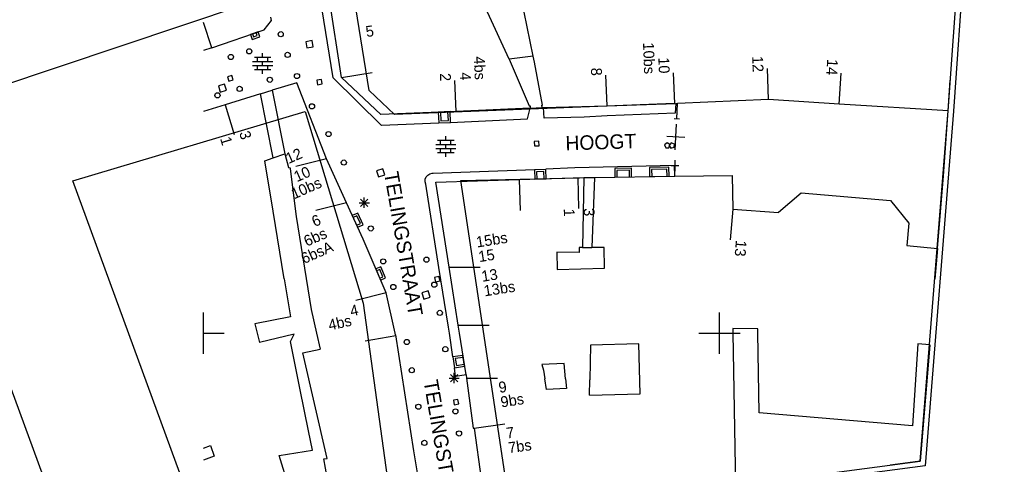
# Model space of a CAD drawing. Header units: millimetres. Extents: x 135944 to 142000, y 454200 to 456692.
# Tile 74 of 185: x 136632 to 136728, y 456087 to 456130. Entities that reach past the tile are written whole.
import ezdxf
from ezdxf.enums import TextEntityAlignment as Align

# ---------------------------------------------------------------- set-up
doc = ezdxf.new("R2010")
doc.units = ezdxf.units.MM
doc.layers.add('TotaalGBKN2013_Bistad', color=251, linetype='Continuous')
doc.layers.add('TotaalGBKN2013X$0$Contouren', color=251, linetype='Continuous')
doc.layers.add('TotaalGBKN2013X$0$PSVPORTS', color=251, linetype='Continuous', plot=False)
doc.styles.add('TotaalGBKN2013X$0$GBKN binnenstad 2009$0$Standard', font='txt')

msp = doc.modelspace()

# ---------------------------------------------------------------- linework, layer by layer
at = {"layer": 'TotaalGBKN2013_Bistad'}
for p, q in [((136662.573, 456124.748), (136659.981, 456140.864)), ((136663.375, 456124.785), (136662.009, 456133.599)), ((136681.967, 456126.841), (136680.626, 456133.296)), ((136656.602, 456130.306), (136656.549, 456130.604)), ((136679.621, 456126.541), (136677.541, 456131.101)), ((136650.81, 456127.639), (136650, 456130.115)), ((136655.896, 456129.395), (136656.602, 456130.306)), ((136650.81, 456127.639), (136655.896, 456129.395)), ((136654.757, 456129.002), (136654.856, 456128.715)), ((136654.856, 456128.715), (136655.211, 456128.837)), ((136655.211, 456128.837), (136655.112, 456129.124)), ((136650.81, 456127.639), (136650, 456127.398)), ((136660.535, 456128.348), (136659.925, 456128.24)), ((136659.925, 456128.24), (136660.033, 456127.63)), ((136660.033, 456127.63), (136660.643, 456127.738)), ((136660.643, 456127.738), (136660.535, 456128.348)), ((136654.94, 456126.738), (136656.54, 456126.738)), ((136655.24, 456126.338), (136655.24, 456126.738)), ((136655.74, 456126.738), (136655.74, 456127.138)), ((136656.24, 456126.338), (136656.24, 456126.738)), ((136681.967, 456126.841), (136679.621, 456126.541)), ((136682.091, 456126.26), (136681.967, 456126.841)), ((136654.76, 456126.338), (136656.72, 456126.338)), ((136654.76, 456125.938), (136656.72, 456125.938)), ((136655.24, 456125.538), (136655.24, 456125.938)), ((136655.74, 456125.938), (136655.74, 456126.338)), ((136656.24, 456125.538), (136656.24, 456125.938)), ((136679.621, 456126.541), (136681.565, 456122.018)), ((136682.861, 456122.091), (136682.091, 456126.26)), ((136704.761, 456122.631), (136704.647, 456125.629)), ((136652.75, 456124.975), (136652.319, 456124.846)), ((136652.319, 456124.846), (136652.448, 456124.415)), ((136652.879, 456124.544), (136652.75, 456124.975)), ((136654.94, 456125.538), (136656.54, 456125.538)), ((136655.74, 456125.138), (136655.74, 456125.538)), ((136667.256, 456120.114), (136662.573, 456124.748)), ((136663.375, 456124.785), (136666.34, 456125.245)), ((136667.179, 456121.186), (136663.375, 456124.785)), ((136689.113, 456122.011), (136688.999, 456125.009)), ((136695.68, 456122.24), (136695.566, 456125.238)), ((136711.604, 456122.199), (136711.794, 456125.194)), ((136652.053, 456124.128), (136651.459, 456123.95)), ((136651.459, 456123.95), (136651.637, 456123.356)), ((136652.231, 456123.534), (136652.053, 456124.128)), ((136652.448, 456124.415), (136652.879, 456124.544)), ((136659.038, 456124.271), (136656.649, 456123.536)), ((136661.925, 456116.888), (136659.038, 456124.271)), ((136661.434, 456124.592), (136660.991, 456124.513)), ((136660.991, 456124.513), (136661.07, 456124.07)), ((136661.07, 456124.07), (136661.513, 456124.149)), ((136661.513, 456124.149), (136661.434, 456124.592)), ((136674.494, 456121.491), (136674.369, 456124.489)), ((136722.181, 456121.531), (136722.371, 456124.526)), ((136651.637, 456123.356), (136652.231, 456123.534)), ((136655.521, 456123.188), (136652.113, 456122.139)), ((136655.521, 456123.188), (136656.649, 456123.536)), ((136656.766, 456116.984), (136655.521, 456123.188)), ((136656.649, 456123.536), (136657.902, 456117.368)), ((136652.113, 456122.139), (136650, 456121.488)), ((136652.113, 456122.139), (136652.975, 456119.266)), ((136681.671, 456121.791), (136674.494, 456121.491)), ((136681.401, 456120.771), (136681.671, 456121.791)), ((136681.565, 456122.018), (136681.661, 456122.031)), ((136681.661, 456122.031), (136681.671, 456121.791)), ((136681.671, 456121.791), (136682.811, 456121.853)), ((136682.792, 456122.078), (136682.861, 456122.091)), ((136682.811, 456121.853), (136682.792, 456122.078)), ((136682.811, 456121.853), (136682.943, 456121.858)), ((136682.943, 456121.858), (136689.113, 456122.011)), ((136683.018, 456120.84), (136682.943, 456121.858)), ((136689.113, 456122.011), (136695.772, 456122.243)), ((136695.772, 456122.243), (136695.703, 456121.322)), ((136695.772, 456122.243), (136695.949, 456122.251)), ((136695.869, 456120.754), (136695.949, 456122.251)), ((136704.761, 456122.631), (136695.949, 456122.251)), ((136711.604, 456122.199), (136704.761, 456122.631)), ((136722.181, 456121.531), (136711.604, 456122.199)), ((136674.494, 456121.491), (136667.179, 456121.186)), ((136672.961, 456121.428), (136672.997, 456120.574)), ((136673.736, 456120.605), (136673.7, 456121.459)), ((136686.904, 456120.936), (136683.018, 456120.84)), ((136689.134, 456121.05), (136686.904, 456120.936)), ((136695.703, 456121.322), (136689.134, 456121.05)), ((136695.87, 456120.754), (136695.884, 456121.004)), ((136721.72, 456115.25), (136722.181, 456121.531)), ((136672.799, 456120.361), (136667.256, 456120.114)), ((136672.997, 456120.574), (136673.736, 456120.605)), ((136673.943, 456120.411), (136681.401, 456120.771)), ((136696.12, 456120.74), (136695.62, 456120.768)), ((136695.711, 456117.765), (136695.843, 456120.255)), ((136673.488, 456118.694), (136673.488, 456119.094)), ((136696.661, 456118.963), (136694.893, 456119.057)), ((136672.508, 456118.294), (136674.468, 456118.294)), ((136672.688, 456118.694), (136674.288, 456118.694)), ((136672.988, 456118.294), (136672.988, 456118.694)), ((136673.488, 456117.894), (136673.488, 456118.294)), ((136673.988, 456118.294), (136673.988, 456118.694)), ((136682.514, 456118.606), (136682.064, 456118.586)), ((136682.064, 456118.586), (136682.084, 456118.136)), ((136682.084, 456118.136), (136682.534, 456118.156)), ((136682.534, 456118.156), (136682.514, 456118.606)), ((136694.926, 456118.452), (136694.685, 456118.257)), ((136694.685, 456118.257), (136694.805, 456117.945)), ((136695.184, 456118.282), (136694.926, 456118.452)), ((136695.097, 456117.96), (136695.184, 456118.282)), ((136695.33, 456118.437), (136695.135, 456118.197)), ((136695.135, 456118.197), (136695.304, 456117.938)), ((136695.304, 456117.938), (136695.627, 456118.025)), ((136695.642, 456118.318), (136695.33, 456118.437)), ((136695.627, 456118.025), (136695.642, 456118.318)), ((136656.766, 456116.984), (136657.902, 456117.368)), ((136657.902, 456117.368), (136658.254, 456116.058)), ((136672.508, 456117.894), (136674.468, 456117.894)), ((136672.688, 456117.494), (136674.288, 456117.494)), ((136672.988, 456117.494), (136672.988, 456117.894)), ((136673.488, 456117.094), (136673.488, 456117.494)), ((136673.988, 456117.494), (136673.988, 456117.894)), ((136694.805, 456117.945), (136695.097, 456117.96)), ((136655.951, 456116.709), (136656.766, 456116.984)), ((136656.754, 456111.826), (136655.951, 456116.709)), ((136661.925, 456116.888), (136658.959, 456116.163)), ((136663.871, 456112.617), (136661.925, 456116.888)), ((136695.643, 456116.242), (136686, 456116.015)), ((136695.315, 456116.237), (136696.065, 456116.241)), ((136695.696, 456115.211), (136695.643, 456116.242)), ((136695.687, 456116.766), (136695.693, 456115.712)), ((136658.254, 456116.058), (136658.397, 456116.028)), ((136658.397, 456116.028), (136658.409, 456115.932)), ((136658.409, 456115.932), (136658.976, 456111.301)), ((136667.377, 456115.924), (136666.787, 456115.734)), ((136666.787, 456115.734), (136666.977, 456115.144)), ((136666.977, 456115.144), (136667.567, 456115.334)), ((136667.567, 456115.334), (136667.377, 456115.924)), ((136671.493, 456114.909), (136671.579, 456115.138)), ((136671.579, 456115.138), (136671.733, 456115.326)), ((136671.733, 456115.326), (136671.94, 456115.455)), ((136671.94, 456115.455), (136672.177, 456115.51)), ((136672.177, 456115.51), (136672.262, 456115.511)), ((136672.262, 456115.511), (136682.1, 456115.87)), ((136682.986, 456115.668), (136682.291, 456115.645)), ((136682.291, 456115.645), (136682.313, 456114.935)), ((136683.008, 456114.958), (136682.986, 456115.668)), ((136686, 456116.015), (136683.183, 456115.876)), ((136687.883, 456115.097), (136695.696, 456115.211)), ((136691.282, 456115.794), (136690.068, 456115.776)), ((136690.068, 456115.776), (136690.077, 456115.129)), ((136691.291, 456115.147), (136691.282, 456115.794)), ((136694.916, 456115.884), (136693.432, 456115.862)), ((136693.432, 456115.862), (136693.441, 456115.178)), ((136694.925, 456115.2), (136694.916, 456115.884)), ((136695.696, 456115.211), (136701.245, 456115.291)), ((136701.245, 456115.291), (136701.291, 456112.031)), ((136721.131, 456108.221), (136721.72, 456115.25)), ((136671.486, 456114.666), (136671.493, 456114.909)), ((136671.557, 456114.433), (136671.486, 456114.666)), ((136672.82, 456106.35), (136671.557, 456114.433)), ((136672.523, 456114.617), (136680.606, 456114.877)), ((136673.81, 456106.387), (136672.523, 456114.617)), ((136680.606, 456114.877), (136686.873, 456115.082)), ((136680.606, 456114.877), (136680.678, 456111.878)), ((136686.275, 456115.067), (136686.347, 456112.068)), ((136686.873, 456115.082), (136686.742, 456108.308)), ((136686.873, 456115.082), (136687.883, 456115.097)), ((136687.883, 456115.097), (136687.628, 456108.313)), ((136705.741, 456111.741), (136707.921, 456113.591)), ((136707.921, 456113.591), (136716.565, 456112.872)), ((136663.871, 456112.617), (136660.906, 456111.892)), ((136665.474, 456109.101), (136663.871, 456112.617)), ((136665.092, 456112.637), (136666.092, 456112.637)), ((136665.238, 456112.283), (136665.946, 456112.991)), ((136665.946, 456112.283), (136665.238, 456112.991)), ((136665.592, 456112.137), (136665.592, 456113.137)), ((136716.565, 456112.872), (136718.341, 456110.651)), ((136657.831, 456105.282), (136656.754, 456111.826)), ((136658.976, 456111.301), (136660.456, 456102.286)), ((136664.867, 456111.377), (136664.509, 456111.215)), ((136665.212, 456110.614), (136664.867, 456111.377)), ((136701.291, 456112.031), (136701.055, 456109.041)), ((136701.291, 456112.031), (136705.731, 456111.681)), ((136705.731, 456111.681), (136705.741, 456111.741)), ((136664.854, 456110.452), (136665.212, 456110.614)), ((136718.341, 456110.651), (136718.151, 456108.481)), ((136667.697, 456103.896), (136665.474, 456109.101)), ((136718.151, 456108.481), (136721.131, 456108.221)), ((136686.412, 456107.818), (136684.238, 456107.864)), ((136684.238, 456107.864), (136684.282, 456106.184)), ((136686.742, 456108.308), (136686.409, 456108.307)), ((136686.409, 456108.307), (136686.412, 456107.818)), ((136686.742, 456108.308), (136687.628, 456108.313)), ((136688.828, 456108.319), (136687.628, 456108.313)), ((136688.88, 456106.304), (136688.828, 456108.319)), ((136721.131, 456108.221), (136720.871, 456105.233)), ((136667.087, 456106.184), (136666.777, 456106.052)), ((136667.393, 456105.468), (136667.087, 456106.184)), ((136673.751, 456100.574), (136672.82, 456106.35)), ((136674.691, 456100.768), (136673.81, 456106.387)), ((136673.81, 456106.387), (136676.81, 456106.387)), ((136684.282, 456106.184), (136688.88, 456106.304)), ((136657.831, 456105.282), (136658.436, 456101.602)), ((136667.083, 456105.336), (136667.393, 456105.468)), ((136672.828, 456105.5), (136672.39, 456105.4)), ((136672.39, 456105.4), (136672.49, 456104.962)), ((136672.49, 456104.962), (136672.928, 456105.062)), ((136672.928, 456105.062), (136672.828, 456105.5)), ((136667.697, 456103.896), (136664.785, 456103.175)), ((136668.582, 456100), (136667.697, 456103.896)), ((136671.767, 456104.091), (136671.177, 456103.901)), ((136671.177, 456103.901), (136671.367, 456103.311)), ((136671.957, 456103.501), (136671.767, 456104.091)), ((136671.367, 456103.311), (136671.957, 456103.501)), ((136650, 456100), (136650, 456102)), ((136660.456, 456102.286), (136660.962, 456100)), ((136700, 456100), (136700, 456102)), ((136658.436, 456101.602), (136654.977, 456100.921)), ((136654.977, 456100.921), (136655.202, 456100)), ((136650, 456100), (136652, 456100)), ((136650, 456100), (136652, 456100)), ((136650, 456098), (136650, 456100)), ((136655.202, 456100), (136655.419, 456099.112)), ((136658.809, 456099.92), (136655.419, 456099.112)), ((136658.435, 456099.182), (136658.809, 456099.92)), ((136660.962, 456100), (136661.302, 456098.466)), ((136668.619, 456099.839), (136668.582, 456100)), ((136673.837, 456100), (136673.751, 456100.574)), ((136674.18, 456097.701), (136673.837, 456100)), ((136674.811, 456100), (136674.691, 456100.768)), ((136674.691, 456100.768), (136677.691, 456100.768)), ((136675.446, 456095.952), (136674.811, 456100)), ((136698, 456100), (136700, 456100)), ((136698, 456100), (136700, 456100)), ((136700, 456100), (136702, 456100)), ((136700, 456100), (136702, 456100)), ((136700, 456098), (136700, 456100)), ((136701.308, 456100.464), (136701.315, 456100)), ((136703.731, 456100.435), (136701.308, 456100.464)), ((136701.315, 456100), (136701.553, 456085.247)), ((136703.737, 456100), (136703.731, 456100.435)), ((136703.851, 456092.287), (136703.737, 456100)), ((136703.851, 456092.287), (136703.737, 456100)), ((136659.39, 456094.501), (136658.435, 456099.182)), ((136668.635, 456099.735), (136665.683, 456099.224)), ((136668.619, 456099.839), (136670.344, 456088.599)), ((136692.206, 456098.978), (136687.509, 456098.84)), ((136692.319, 456094.129), (136692.206, 456098.978)), ((136719.239, 456098.977), (136718.721, 456091.041)), ((136719.239, 456098.977), (136718.721, 456091.041)), ((136720.383, 456098.884), (136719.239, 456098.977)), ((136720.383, 456098.884), (136719.239, 456098.977)), ((136659.645, 456098.103), (136661.302, 456098.466)), ((136661.999, 456087.869), (136659.645, 456098.103)), ((136687.509, 456098.84), (136687.453, 456095.486)), ((136720.383, 456098.884), (136719.464, 456087.596)), ((136720.383, 456098.884), (136719.464, 456087.596)), ((136675.18, 456097.658), (136674.41, 456097.538)), ((136674.41, 456097.538), (136674.512, 456096.882)), ((136674.512, 456096.882), (136675.282, 456097.002)), ((136684.943, 456097.054), (136682.778, 456096.961)), ((136685.084, 456095.565), (136684.943, 456097.054)), ((136674.298, 456095.151), (136674.298, 456096.151)), ((136674.443, 456095.791), (136674.328, 456096.631)), ((136682.778, 456096.961), (136682.953, 456096.421)), ((136682.953, 456096.421), (136683.088, 456095.583)), ((136673.798, 456095.651), (136674.798, 456095.651)), ((136673.944, 456095.297), (136674.652, 456096.005)), ((136674.652, 456095.297), (136673.944, 456096.005)), ((136675.446, 456095.952), (136674.443, 456095.791)), ((136675.446, 456095.952), (136675.49, 456095.629)), ((136675.49, 456095.629), (136676.145, 456090.787)), ((136675.493, 456095.629), (136678.493, 456095.629)), ((136683.254, 456094.552), (136683.088, 456095.583)), ((136685.084, 456095.565), (136685.172, 456094.64)), ((136687.428, 456093.99), (136687.453, 456095.486)), ((136660.197, 456090.55), (136659.39, 456094.501)), ((136685.172, 456094.64), (136683.254, 456094.552)), ((136687.428, 456093.99), (136692.319, 456094.129)), ((136674.665, 456093.591), (136674.222, 456093.512)), ((136674.222, 456093.512), (136674.301, 456093.069)), ((136674.744, 456093.148), (136674.665, 456093.591)), ((136674.301, 456093.069), (136674.744, 456093.148)), ((136718.721, 456091.041), (136703.851, 456092.287)), ((136718.721, 456091.041), (136703.851, 456092.287)), ((136660.578, 456088.683), (136660.197, 456090.55)), ((136676.145, 456090.787), (136676.245, 456090.802)), ((136676.245, 456090.802), (136679.218, 456091.206)), ((136676.245, 456090.802), (136676.91, 456085.901)), ((136650, 456088.863), (136650.679, 456089.113)), ((136650.679, 456089.113), (136651.058, 456088.079)), ((136657.355, 456088.152), (136660.578, 456088.683)), ((136670.344, 456088.599), (136671.32, 456082.839)), ((136651.058, 456088.079), (136650, 456087.697)), ((136658.667, 456083.836), (136657.355, 456088.152)), ((136661.655, 456087.827), (136661.999, 456087.869)), ((136662.527, 456083.171), (136661.655, 456087.827)), ((136719.464, 456087.596), (136716.56, 456087.215)), ((136719.464, 456087.596), (136716.56, 456087.215))]:
    msp.add_line(p, q, dxfattribs=at)
for centre in [(136657.493, 456128.967), (136654.442, 456127.311), (136652.662, 456126.761), (136658.163, 456126.963), (136656.432, 456124.551), (136659.066, 456124.912), (136653.512, 456123.671), (136651.362, 456123.041), (136660.519, 456121.975), (136662.123, 456119.292), (136663.607, 456116.53), (136666.224, 456110.148), (136667.427, 456106.956), (136671.607, 456107.124), (136668.401, 456104.474), (136672.373, 456104.702), (136672.91, 456101.972), (136669.71, 456099.147), (136673.442, 456098.452), (136670.187, 456096.417), (136670.83, 456092.877), (136674.418, 456092.427), (136674.768, 456090.29), (136671.408, 456089.373)]:
    msp.add_circle(centre, 0.25, dxfattribs=at)
for points in [[(136655.301, 456129.189), (136654.567, 456128.936), (136654.731, 456128.459), (136655.465, 456128.711)], [(136673.899, 456121.467), (136672.76, 456121.419), (136672.804, 456120.365), (136673.943, 456120.413)], [(136693.241, 456115.175), (136695.124, 456115.202), (136695.111, 456116.085), (136693.228, 456116.057)], [(136682.113, 456114.928), (136683.207, 456114.964), (136683.177, 456115.873), (136682.083, 456115.837)], [(136689.877, 456115.126), (136691.49, 456115.149), (136691.478, 456115.995), (136689.865, 456115.972)], [(136664.426, 456111.397), (136664.935, 456110.269), (136665.475, 456110.513), (136664.965, 456111.641)], [(136666.698, 456106.235), (136667.16, 456105.151), (136667.654, 456105.361), (136667.193, 456106.445)], [(136675.313, 456096.804), (136675.148, 456097.855), (136674.18, 456097.703), (136674.345, 456096.652)]]:
    msp.add_3dface(points, dxfattribs=at)
at = {"layer": 'TotaalGBKN2013X$0$Contouren'}
for p, q in [((136666.063, 456123.522), (136661.705, 456150.638)), ((136653.864, 456131.769), (136629.267, 456123.548)), ((136668.515, 456121.202), (136666.063, 456123.522)), ((136695.62, 456122.24), (136668.515, 456121.202)), ((136637.36, 456114.764), (136659.869, 456121.493)), ((136659.869, 456121.493), (136665.469, 456102.913)), ((136661.198, 456049.595), (136637.36, 456114.764)), ((136674.93, 456114.807), (136687.883, 456115.097)), ((136680.576, 456077.43), (136674.93, 456114.807)), ((136641.382, 456067.351), (136626.488, 456107.901)), ((136665.469, 456102.913), (136668.331, 456082.403))]:
    msp.add_line(p, q, dxfattribs=at)
at = {"layer": 'TotaalGBKN2013X$0$PSVPORTS'}
for points in [[(136723.2, 456135.97), (136729.538, 456147.326), (136739.698, 456144.623), (136739.816, 456144.721), (136740.29, 456143.97), (136740.13, 456143.84), (136739.802, 456142.557), (136736.809, 456130.842), (136736.519, 456130.713), (136735.696, 456120.933), (136733.155, 456090.711), (136745.143, 456092.133), (136746.17, 456092.21), (136748.676, 456068.968), (136731.97, 456067.11), (136730.596, 456077.391), (136729.98, 456084.3), (136724.289, 456083.591), (136701.633, 456080.278), (136701.553, 456085.247), (136719.464, 456087.596), (136722.181, 456121.53)], [(136730.432, 456084.86), (136731.092, 456077.457), (136732.401, 456067.661), (136748.125, 456069.41), (136745.727, 456091.656), (136732.606, 456090.144), (136735.198, 456120.975), (136736.046, 456131.05), (136736.385, 456131.2), (136739.318, 456142.681), (136739.662, 456144.028), (136739.596, 456144.133), (136729.785, 456146.743), (136723.691, 456135.824), (136722.68, 456121.495), (136719.93, 456087.153), (136702.06, 456084.809), (136702.124, 456080.855), (136724.216, 456084.085)]]:
    msp.add_lwpolyline(points, close=True, dxfattribs=at)

# ---------------------------------------------------------------- texts
at = {"layer": 'TotaalGBKN2013_Bistad', "style": 'TotaalGBKN2013X$0$GBKN binnenstad 2009$0$Standard'}
for s, rotation, p in [('5', 8.8103, (136665.728, 456129.204)), ('1', 286.6814, (136652.111, 456119.009)), ('3', 286.6814, (136653.96, 456119.563)), ('1', 271.3696, (136685.445, 456112.072)), ('3', 271.3696, (136687.375, 456112.118)), ('15bs', 8.9111, (136676.432, 456108.816)), ('15', 8.9111, (136676.655, 456107.404)), ('13', 8.9111, (136676.951, 456105.497)), ('13bs', 8.9111, (136677.173, 456104.085)), ('9', 8.9111, (136678.604, 456094.734)), ('9bs', 8.9111, (136678.797, 456093.318)), ('7', 7.7256, (136679.34, 456090.312)), ('7bs', 7.7256, (136679.534, 456088.897))]:
    msp.add_text(s, height=1.054, rotation=rotation, dxfattribs=at).set_placement(p, align=Align.MIDDLE_LEFT)
for s, rotation, p in [('10bs', 272.1811, (136693.239, 456125.113)), ('4bs', 272.3891, (136676.828, 456124.549)), ('10', 272.1811, (136694.667, 456125.166)), ('12', 272.1811, (136703.757, 456125.295)), ('8', 272.1811, (136688.1, 456124.937)), ('14', 266.3828, (136710.877, 456124.982)), ('2', 272.4088, (136673.471, 456124.412)), ('4', 272.3891, (136675.399, 456124.49)), ('12', 23.8445, (136659.476, 456117.502)), ('10', 23.8445, (136660.276, 456115.734)), ('10bs', 23.8445, (136661.365, 456114.677)), ('6', 23.8445, (136661.287, 456111.075)), ('6bs', 23.8445, (136661.879, 456109.772)), ('6bsA', 23.8445, (136662.474, 456108.473)), ('13', 265.4927, (136702.001, 456107.432)), ('4', 12.8207, (136664.984, 456102.296)), ('4bs', 12.8207, (136664.328, 456101.267))]:
    msp.add_text(s, height=1.054, rotation=rotation, dxfattribs=at).set_placement(p, align=Align.MIDDLE_RIGHT)
for s, rotation, p in [('HOOGT', 1.79208, (136688.531, 456117.814)), ('TELINGSTRAAT', 279.77472, (136668.702, 456108.556)), ('TELINGSTRAAT', 279.77472, (136672.525, 456088.391))]:
    msp.add_text(s, height=1.4, rotation=rotation, dxfattribs=at).set_placement(p, align=Align.CENTER)

doc.saveas('drawing.dxf')
